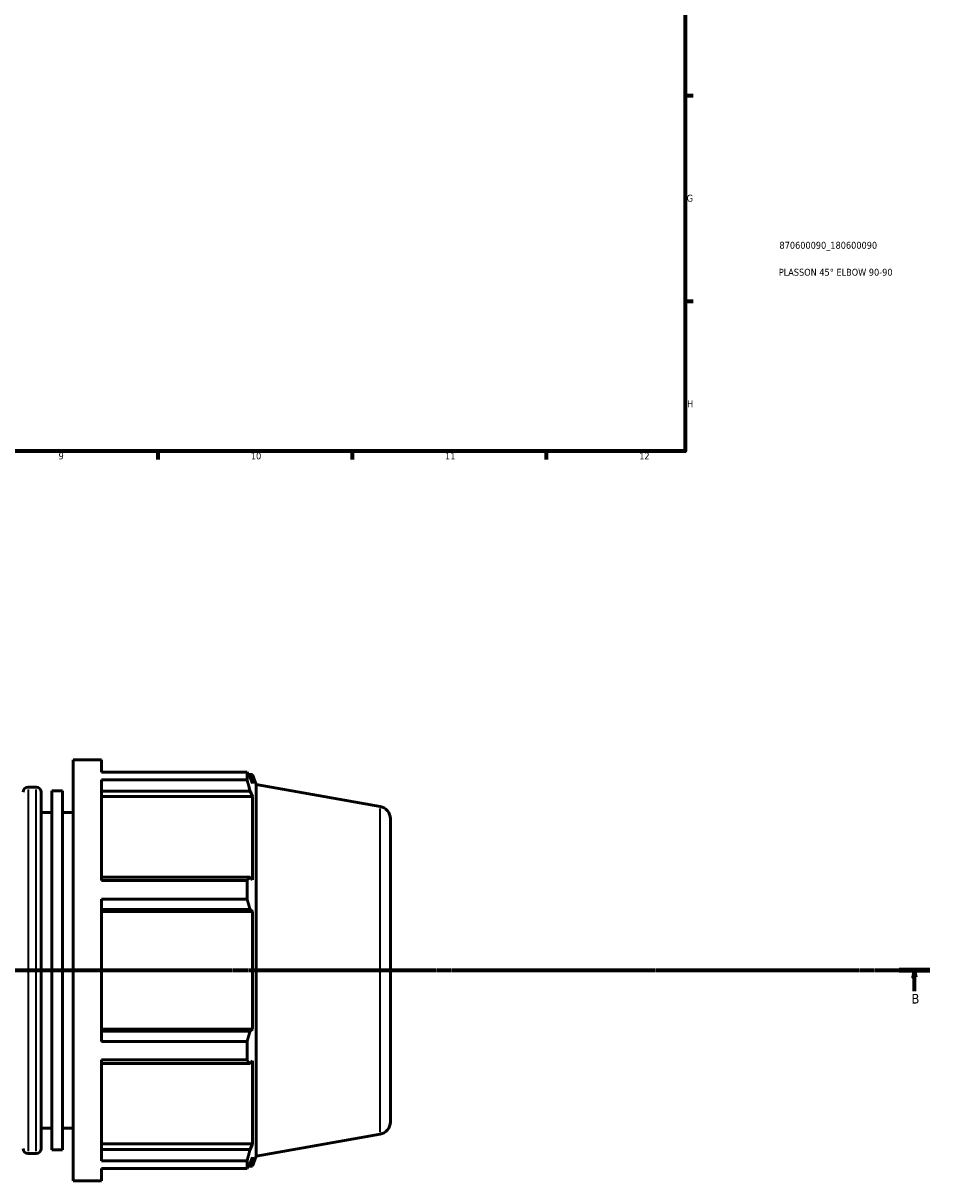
# Model space of a CAD drawing. Header units: millimetres. Extents: x -13 to 1253, y -245 to 1230.
# Tile 4 of 9: x 582 to 909, y -243 to 175. Entities that reach past the tile are written whole.
import ezdxf

# ---------------------------------------------------------------- set-up
doc = ezdxf.new("R2010")
doc.units = ezdxf.units.MM
doc.linetypes.add('CHAIN', pattern=[0.7087, 0.4724, -0.0591, 0.1181, -0.0591])
for name, color, linetype, lineweight in [('Border (ISO)', 7, 'Continuous', 70), ('Section Line (ISO)', 7, 'CHAIN', 70), ('Title (ISO)', 7, 'Continuous', 50), ('Visible (ISO)', 7, 'Continuous', 50), ('Visible Narrow (ISO)', 7, 'Continuous', 35)]:
    doc.layers.add(name, color=color, linetype=linetype, lineweight=lineweight)
doc.styles.add('Label Text (ISO)', font='tahoma.ttf')
doc.styles.add('Note Text (ISO)', font='tahoma.ttf')

# ---------------------------------------------------------------- blocks, each defined once
blk = doc.blocks.new('Borders Default Border')
at = {"layer": 'Border (ISO)'}
for p, q in [((821, 148.5), (823.9, 148.5)), ((821, 74.25), (823.9, 74.25)), ((630.75, 20), (630.75, 17.1)), ((700.83, 20), (700.83, 17.1)), ((770.92, 20), (770.92, 17.1))]:
    blk.add_line(p, q, dxfattribs=at)
at = {"layer": 'Border (ISO)', "flags": 128}
blk.add_lwpolyline([(20, 20), (20, 574), (821, 574), (821, 20), (20, 20)], dxfattribs=at)
at = {"layer": 'Border (ISO)', "color": 232, "true_color": 0xca0064, "char_height": 2.5, "attachment_point": 7, "style": 'Note Text (ISO)'}
for s, insert in [('G', (821.61, 110.08)), ('H', (821.74, 35.88)), ('9', (594.88, 17.05)), ('10', (664.29, 17.05)), ('11', (734.37, 17.1)), ('12', (804.46, 17.1))]:
    blk.add_mtext(s, dxfattribs=dict(at, insert=insert))
blk = doc.blocks.new('Title Blocks ISO')
at = {"layer": 'Title (ISO)', "color": 232, "true_color": 0xca0064, "style": 'Note Text (ISO)'}
for tag, p in [('PART_NUMBER_001', (34.1, 73.13)), ('DESCRIPTION_001', (33.84, 63.4))]:
    blk.add_attdef(tag, p, '', height=2.5, dxfattribs=at)
blk = doc.blocks.new('2dTransSection0')
at = {"layer": 'Section Line (ISO)', "linetype": 'CHAIN'}
blk.add_line((130.68, -167.36), (909.38, -167.36), dxfattribs=at)
at = {"layer": 'Section Line (ISO)', "linetype": 'Continuous', "lineweight": 140}
blk.add_line((898.29, -167.36), (909.38, -167.36), dxfattribs=at)
at = {"layer": 'Section Line (ISO)', "linetype": 'Continuous'}
for p, q in [((903.84, -167.36), (903.34, -169.86)), ((903.34, -169.86), (904.34, -169.86)), ((903.84, -169.86), (903.84, -167.36)), ((904.34, -169.86), (903.84, -167.36)), ((903.84, -174.83), (903.84, -169.86))]:
    blk.add_line(p, q, dxfattribs=at)
at = {"layer": 'Section Line (ISO)', "linetype": 'Continuous', "flags": 128}
blk.add_lwpolyline([(904.34, -169.86), (903.84, -167.36), (903.34, -169.86), (904.34, -169.86)], dxfattribs=at)
at = {"layer": 'Section Line (ISO)'}
blk.add_solid([(904.34, -169.86), (903.84, -167.36), (903.34, -169.86), (904.34, -169.86)], dxfattribs=at)
at = {"layer": 'Section Line (ISO)', "insert": (902.77, -179.36), "char_height": 3.5, "attachment_point": 7, "style": 'Label Text (ISO)'}
blk.add_mtext('B', dxfattribs=at)

msp = doc.modelspace()

# ---------------------------------------------------------------- linework, layer by layer
at = {"layer": 'Visible (ISO)'}
for p, q in [((600.205, -243.363), (600.205, -91.363)), ((600.205, -91.363), (610.339, -91.363)), ((610.339, -95.852), (610.339, -91.363)), ((610.339, -95.852), (662.909, -95.852)), ((662.909, -98.6), (662.909, -95.852)), ((610.339, -134.994), (610.339, -98.6)), ((662.909, -98.6), (610.339, -98.6)), ((663.391, -96.683), (664.845, -96.683)), ((664.845, -99.954), (664.015, -97.779)), ((666.165, -100.311), (664.845, -96.683)), ((664.845, -99.954), (664.845, -96.683)), ((583.899, -101.243), (586.765, -101.243)), ((588.565, -103.043), (588.565, -231.683)), ((592.445, -232.16), (592.445, -102.565)), ((592.445, -102.565), (596.325, -102.565)), ((596.325, -232.16), (596.325, -102.565)), ((610.339, -102.646), (664.015, -102.646)), ((664.015, -102.646), (664.845, -104.669)), ((666.165, -234.415), (666.165, -100.311)), ((710.947, -108.207), (666.165, -100.311)), ((610.339, -104.669), (664.845, -104.669)), ((664.845, -134.726), (664.845, -104.669)), ((588.565, -110.363), (592.445, -110.363)), ((596.325, -110.363), (600.205, -110.363)), ((714.665, -112.639), (714.665, -222.087)), ((664.015, -133.673), (610.339, -133.673)), ((664.845, -134.726), (664.015, -133.673)), ((610.339, -134.994), (662.909, -134.994)), ((662.909, -141.629), (662.909, -134.994)), ((610.339, -193.097), (610.339, -141.629)), ((662.909, -141.629), (610.339, -141.629)), ((610.339, -145.423), (664.015, -145.423)), ((610.339, -146.109), (664.845, -146.109)), ((664.015, -145.423), (664.845, -146.109)), ((664.845, -188.617), (664.845, -146.109)), ((610.339, -188.617), (664.845, -188.617)), ((664.015, -189.302), (610.339, -189.302)), ((664.845, -188.617), (664.015, -189.302)), ((610.339, -193.097), (662.909, -193.097)), ((662.909, -199.731), (662.909, -193.097)), ((610.339, -236.125), (610.339, -199.731)), ((662.909, -199.731), (610.339, -199.731)), ((664.015, -201.052), (664.845, -199.999)), ((664.845, -230.057), (664.845, -199.999)), ((610.339, -201.052), (664.015, -201.052)), ((588.565, -224.363), (592.445, -224.363)), ((596.325, -224.363), (600.205, -224.363)), ((710.947, -226.518), (666.165, -234.415)), ((583.899, -233.483), (586.765, -233.483)), ((592.445, -232.16), (596.325, -232.16)), ((610.339, -230.057), (664.845, -230.057)), ((664.015, -232.079), (610.339, -232.079)), ((664.845, -230.057), (664.015, -232.079)), ((610.339, -236.125), (662.909, -236.125)), ((662.909, -238.873), (662.909, -236.125)), ((663.391, -238.043), (664.845, -238.043)), ((664.015, -236.946), (664.845, -234.771)), ((666.165, -234.415), (664.845, -238.043)), ((664.845, -238.043), (664.845, -234.771)), ((610.339, -243.363), (610.339, -238.873)), ((662.909, -238.873), (610.339, -238.873)), ((600.205, -243.363), (610.339, -243.363))]:
    msp.add_line(p, q, dxfattribs=at)
for centre, radius, start, end in [((583.899, -103.043), 1.8, 90, 180), ((586.765, -103.043), 1.8, 0, 90), ((710.165, -112.639), 4.5, 0, 80), ((710.165, -222.087), 4.5, 280, 0), ((583.899, -231.683), 1.8, 180, 270), ((586.765, -231.683), 1.8, 270, 0)]:
    msp.add_arc(centre, radius, start, end, dxfattribs=at)
for points, weights in [([(662.909, -95.852), (663.484, -96.835), (664.015, -97.779)], [1, 1.00131515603, 1.00181356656]), ([(664.015, -102.646), (663.484, -100.665), (662.909, -98.6)], [1.00181356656, 1.00131515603, 1]), ([(662.909, -134.994), (663.484, -134.32), (664.015, -133.673)], [1, 1.00131515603, 1.00181356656]), ([(664.015, -145.423), (663.484, -143.565), (662.909, -141.629)], [1.00181356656, 1.00131515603, 1]), ([(662.909, -193.097), (663.484, -191.161), (664.015, -189.302)], [1, 1.00131515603, 1.00181356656]), ([(664.015, -201.052), (663.484, -200.405), (662.909, -199.731)], [1.00181356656, 1.00131515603, 1]), ([(662.909, -236.125), (663.484, -234.061), (664.015, -232.079)], [1, 1.00131515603, 1.00181356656]), ([(664.015, -236.946), (663.484, -237.89), (662.909, -238.873)], [1.00181356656, 1.00131515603, 1])]:
    msp.add_rational_spline(points, weights, degree=2, dxfattribs=at)
at = {"layer": 'Visible Narrow (ISO)'}
for p, q in [((583.899, -102.057), (583.899, -232.669)), ((586.765, -232.669), (586.765, -102.057)), ((710.947, -225.79), (710.947, -108.935))]:
    msp.add_line(p, q, dxfattribs=at)

# ---------------------------------------------------------------- block references
msp.add_blockref('Borders Default Border', (0, 0))
msp.add_blockref('Title Blocks ISO', (821, 20)).add_auto_attribs({'PART_NUMBER_001': '870600090_180600090', 'DESCRIPTION_001': 'PLASSON 45° ELBOW 90-90'})
at = {"layer": 'Section Line (ISO)'}
msp.add_blockref('2dTransSection0', (0, 0), dxfattribs=at)

doc.saveas('drawing.dxf')
